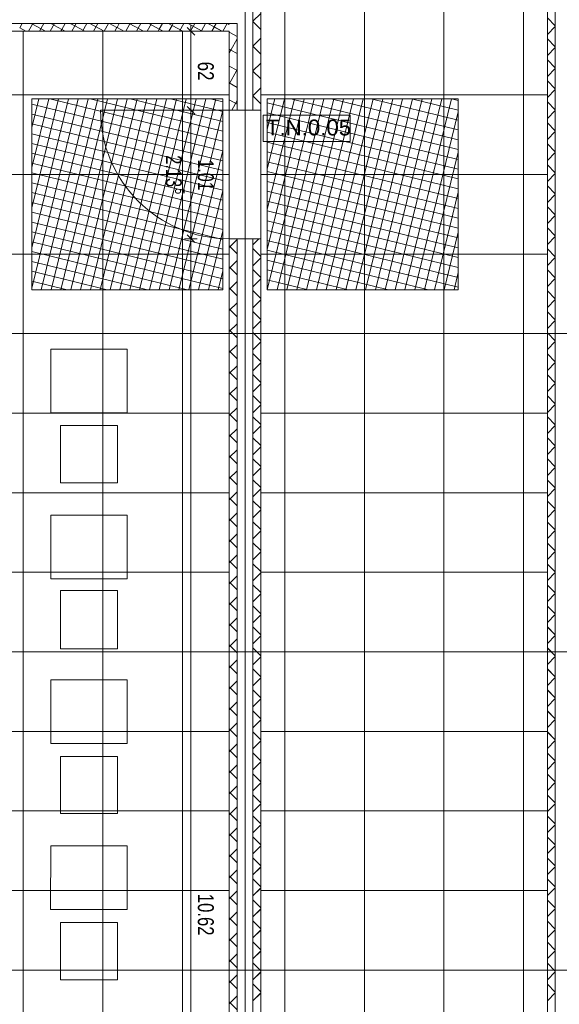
# Model space of a CAD drawing. Extents: x 229 to 926, y 37 to 878.
# Tile 42 of 194: x 467 to 552, y 260 to 415. Entities that reach past the tile are written whole.
import ezdxf
from ezdxf.lldxf.tags import DXFTag

# ---------------------------------------------------------------- set-up
doc = ezdxf.new("R2010")
doc.units = 0
doc.layers.get('0').update_dxf_attribs({"lineweight": 13})
doc.layers.add('A_BI_Innenwand', color=7, linetype='Continuous', lineweight=18, true_color=0x80ff80, plot=False)
doc.layers.add('A_BI_Tuer', color=7, linetype='Continuous', lineweight=18, true_color=0xbdbbbb, plot=False)
for name, color, linetype, lineweight in [('Ausstattung', 7, 'Continuous', 25), ('Axen', 7, 'Continuous', 25), ('Axen-A03ENJ5PI0', 7, 'Continuous', 25), ('Beschriftung', 7, 'Continuous', 25), ('Beschriftung-A03ENJ5NI0', 7, 'Continuous', 25), ('Bewegungsfläche', 7, 'Continuous', 25), ('Deckenspiegel', 7, 'Continuous', 25), ('Fullfläche', 7, 'Continuous', 25), ('Fullfläche-A03ENJ5QI0', 7, 'Continuous', 25), ('Maßlinien', 7, 'Continuous', 25), ('Maßlinien-A03ENJ5WI0', 7, 'Continuous', 25), ('Türen', 7, 'Continuous', 25), ('Türen-A03ENJ5UI0', 7, 'Continuous', 25), ('Wände', 7, 'Continuous', 25), ('Wände-A03ENJ5VI0', 7, 'Continuous', 25)]:
    doc.layers.add(name, color=color, linetype=linetype, lineweight=lineweight)
doc.styles.get("Standard").update_dxf_attribs({"font": 'arial.ttf'})
tags = doc.linetypes.add('ALL_S25', pattern=[0.001, 0, -0.001]).pattern_tags.tags
tags[6:7] = [DXFTag(74, 4), DXFTag(75, 0), DXFTag(340, '0'), DXFTag(46, 1.0), DXFTag(50, 0.0), DXFTag(44, 0.0), DXFTag(45, 0.0)]
tags[4:5] = [DXFTag(74, 4), DXFTag(75, 0), DXFTag(340, '0'), DXFTag(46, 1.0), DXFTag(50, 0.0), DXFTag(44, 0.0), DXFTag(45, 0.0)]
tags = doc.linetypes.add('ALL_S25-A03ENJ5XI0', pattern=[0.001, 0, -0.001]).pattern_tags.tags
tags[6:7] = [DXFTag(74, 4), DXFTag(75, 0), DXFTag(340, '0'), DXFTag(46, 1.0), DXFTag(50, 0.0), DXFTag(44, 0.0), DXFTag(45, 0.0)]
tags[4:5] = [DXFTag(74, 4), DXFTag(75, 0), DXFTag(340, '0'), DXFTag(46, 1.0), DXFTag(50, 0.0), DXFTag(44, 0.0), DXFTag(45, 0.0)]
tags = doc.linetypes.add('PUNKT2_S9', pattern=[0.001, 0, -0.001]).pattern_tags.tags
tags[6:7] = [DXFTag(74, 4), DXFTag(75, 0), DXFTag(340, '0'), DXFTag(46, 1.0), DXFTag(50, 0.0), DXFTag(44, 0.0), DXFTag(45, 0.0)]
tags[4:5] = [DXFTag(74, 4), DXFTag(75, 0), DXFTag(340, '0'), DXFTag(46, 1.0), DXFTag(50, 0.0), DXFTag(44, 0.0), DXFTag(45, 0.0)]
tags = doc.linetypes.add('PUNKT2_S9-A03ENJ5YI0', pattern=[0.001, 0, -0.001]).pattern_tags.tags
tags[6:7] = [DXFTag(74, 4), DXFTag(75, 0), DXFTag(340, '0'), DXFTag(46, 1.0), DXFTag(50, 0.0), DXFTag(44, 0.0), DXFTag(45, 0.0)]
tags[4:5] = [DXFTag(74, 4), DXFTag(75, 0), DXFTag(340, '0'), DXFTag(46, 1.0), DXFTag(50, 0.0), DXFTag(44, 0.0), DXFTag(45, 0.0)]

# ---------------------------------------------------------------- blocks, each defined once
blk = doc.blocks.new('Referenz-A03ENJ5LI0', base_point=(255.73, 65.7))
at = {"layer": 'Ausstattung', "color": 0, "lineweight": -2}
for p, q in [((484.33, 362.91), (472.3, 362.91)), ((472.3, 362.91), (472.3, 352.92)), ((484.33, 352.92), (484.33, 362.91)), ((472.3, 352.92), (484.33, 352.92)), ((482.8, 350.89), (473.83, 350.89)), ((473.83, 350.89), (473.83, 341.92)), ((482.8, 341.91), (482.8, 350.89)), ((473.83, 341.92), (482.8, 341.91)), ((484.32, 336.83), (472.3, 336.84)), ((472.3, 336.84), (472.3, 326.84)), ((484.32, 326.84), (484.32, 336.83)), ((472.3, 326.84), (484.32, 326.84)), ((482.8, 324.98), (473.82, 324.98)), ((473.82, 324.98), (473.82, 315.84)), ((482.8, 315.84), (482.8, 324.98)), ((473.82, 315.84), (482.8, 315.84)), ((484.32, 310.93), (472.3, 310.93)), ((472.3, 310.93), (472.3, 300.94)), ((484.32, 300.93), (484.32, 310.93)), ((472.3, 300.94), (484.32, 300.93)), ((482.8, 298.9), (473.82, 298.9)), ((473.82, 298.9), (473.82, 289.93)), ((482.79, 289.93), (482.8, 298.9)), ((473.82, 289.93), (482.79, 289.93)), ((472.3, 284.85), (472.29, 274.86)), ((484.32, 284.85), (472.3, 284.85)), ((484.32, 274.86), (484.32, 284.85)), ((472.29, 274.86), (484.32, 274.86)), ((482.79, 272.82), (473.82, 272.83)), ((473.82, 272.83), (473.82, 263.85)), ((482.79, 263.85), (482.79, 272.82)), ((473.82, 263.85), (482.79, 263.85))]:
    blk.add_line(p, q, dxfattribs=at)
at = {"layer": 'Axen', "color": 0, "linetype": 'ALL_S25', "lineweight": -2, "ltscale": 0.13}
for p, q in [((502.83, 66.03), (502.83, 801.55)), ((735.55, 365.35), (301.66, 365.35)), ((735.55, 315.35), (301.65, 315.35)), ((735.55, 265.35), (301.64, 265.35))]:
    blk.add_line(p, q, dxfattribs=at)
at = {"layer": 'Beschriftung', "color": 0, "lineweight": -2}
for p, q in [((519.37, 399.69), (505.69, 399.69)), ((505.69, 399.69), (505.69, 395.53)), ((519.37, 395.52), (519.37, 399.69)), ((505.69, 395.53), (519.37, 395.52))]:
    blk.add_line(p, q, dxfattribs=at)
at = {"layer": 'Bewegungsfläche', "color": 0, "lineweight": -2}
for p, q in [((469.33, 397.75), (470.43, 402.25)), ((469.33, 391.44), (471.98, 402.25)), ((469.33, 385.13), (473.52, 402.25)), ((469.33, 378.81), (475.07, 402.25)), ((469.33, 372.5), (476.61, 402.25)), ((499.33, 402.25), (469.33, 402.25)), ((469.33, 402.25), (469.33, 372.25)), ((470.81, 372.25), (478.16, 402.25)), ((472.17, 402.25), (499.33, 395.6)), ((472.36, 372.25), (479.7, 402.25)), ((473.9, 372.25), (481.24, 402.25)), ((475.45, 372.25), (482.79, 402.25)), ((476.99, 372.25), (484.33, 402.25)), ((478.48, 402.25), (499.33, 397.14)), ((478.54, 372.25), (485.88, 402.25)), ((480.08, 372.25), (487.42, 402.25)), ((481.62, 372.25), (488.97, 402.25)), ((483.17, 372.25), (490.51, 402.25)), ((484.71, 372.25), (492.05, 402.25)), ((484.79, 402.25), (499.33, 398.69)), ((486.26, 372.25), (493.6, 402.25)), ((487.8, 372.25), (495.14, 402.25)), ((489.35, 372.25), (496.69, 402.25)), ((490.89, 372.25), (498.23, 402.25)), ((491.11, 402.25), (499.33, 400.23)), ((497.42, 402.25), (499.33, 401.78)), ((499.33, 372.25), (499.33, 402.25)), ((506.33, 397.49), (507.5, 402.25)), ((506.33, 391.18), (509.04, 402.25)), ((506.33, 384.87), (510.58, 402.25)), ((506.33, 378.56), (512.13, 402.25)), ((506.33, 372.25), (513.67, 402.25)), ((506.33, 402.25), (536.33, 402.25)), ((506.33, 372.25), (506.33, 402.25)), ((507.88, 372.25), (515.22, 402.25)), ((509.42, 372.25), (516.76, 402.25)), ((510.04, 402.25), (536.33, 395.81)), ((510.97, 372.25), (518.31, 402.25)), ((512.51, 372.25), (519.85, 402.25)), ((514.05, 372.25), (521.39, 402.25)), ((515.6, 372.25), (522.94, 402.25)), ((516.35, 402.25), (536.33, 397.36)), ((517.14, 372.25), (524.48, 402.25)), ((518.69, 372.25), (526.03, 402.25)), ((520.23, 372.25), (527.57, 402.25)), ((521.78, 372.25), (529.12, 402.25)), ((522.66, 402.25), (536.33, 398.9)), ((523.32, 372.25), (530.66, 402.25)), ((524.86, 372.25), (532.2, 402.25)), ((526.41, 372.25), (533.75, 402.25)), ((527.95, 372.25), (535.29, 402.25)), ((528.97, 402.25), (536.33, 400.44)), ((535.28, 402.25), (536.33, 401.99)), ((536.33, 402.25), (536.33, 372.25)), ((469.33, 401.4), (499.33, 394.06)), ((506.33, 401.61), (536.33, 394.27)), ((469.33, 399.85), (499.33, 392.51)), ((492.43, 372.25), (499.33, 400.44)), ((506.33, 400.06), (536.33, 392.72)), ((529.5, 372.25), (536.33, 400.19)), ((469.33, 398.31), (499.33, 390.97)), ((506.33, 398.52), (536.33, 391.18)), ((469.33, 396.76), (499.33, 389.42)), ((506.33, 396.98), (536.33, 389.64)), ((469.33, 395.22), (499.33, 387.88)), ((506.33, 395.43), (536.33, 388.09)), ((469.33, 393.68), (499.33, 386.33)), ((493.98, 372.25), (499.33, 394.13)), ((506.33, 393.89), (536.33, 386.55)), ((531.04, 372.25), (536.33, 393.88)), ((469.33, 392.13), (499.33, 384.79)), ((506.33, 392.34), (536.33, 385)), ((469.33, 390.59), (499.33, 383.25)), ((506.33, 390.8), (536.33, 383.46)), ((469.33, 389.04), (499.33, 381.7)), ((506.33, 389.25), (536.33, 381.91)), ((469.33, 387.5), (499.33, 380.16)), ((495.52, 372.25), (499.33, 387.82)), ((506.33, 387.71), (536.33, 380.37)), ((532.58, 372.25), (536.33, 387.57)), ((469.33, 385.95), (499.33, 378.61)), ((506.33, 386.17), (536.33, 378.83)), ((469.33, 384.41), (499.33, 377.07)), ((506.33, 384.62), (536.33, 377.28)), ((469.33, 382.87), (499.33, 375.52)), ((506.33, 383.08), (536.33, 375.74)), ((469.33, 381.32), (499.33, 373.98)), ((497.07, 372.25), (499.33, 381.51)), ((506.33, 381.53), (536.33, 374.19)), ((534.13, 372.25), (536.33, 381.26)), ((469.33, 379.78), (499.33, 372.44)), ((506.33, 379.99), (536.33, 372.65)), ((469.33, 378.23), (493.8, 372.25)), ((506.33, 378.44), (531.67, 372.25)), ((469.33, 376.69), (487.49, 372.25)), ((506.33, 376.9), (525.36, 372.25)), ((469.33, 375.14), (481.18, 372.25)), ((498.61, 372.25), (499.33, 375.2)), ((506.33, 375.36), (519.04, 372.25)), ((535.67, 372.25), (536.33, 374.94)), ((469.33, 373.6), (474.87, 372.25)), ((506.33, 373.81), (512.73, 372.25)), ((469.33, 372.25), (499.33, 372.25)), ((506.33, 372.27), (506.42, 372.25)), ((536.33, 372.25), (506.33, 372.25))]:
    blk.add_line(p, q, dxfattribs=at)
at = {"layer": 'Fullfläche', "color": 0, "lineweight": -2}
for p, q in [((504.08, 414.41), (505.33, 415.66)), ((551.58, 413.7), (550.33, 414.95)), ((467.82, 414.09), (467.43, 413.38)), ((467.43, 413.37), (468.39, 412.85)), ((469.44, 413.96), (468.83, 412.85)), ((469.21, 414.09), (469.44, 413.96)), ((469.51, 414.09), (469.44, 413.96)), ((469.45, 413.96), (471.47, 412.85)), ((471.21, 414.09), (470.53, 412.85)), ((472.9, 414.09), (472.22, 412.85)), ((472.3, 414.09), (474.06, 413.12)), ((474.06, 413.11), (473.91, 412.85)), ((474.59, 414.08), (474.06, 413.12)), ((474.06, 413.12), (474.55, 412.85)), ((475.38, 414.08), (476.08, 413.7)), ((476.08, 413.7), (475.61, 412.85)), ((476.29, 414.08), (476.08, 413.7)), ((476.08, 413.7), (477.64, 412.85)), ((477.98, 414.08), (477.3, 412.85)), ((478.47, 414.08), (480.7, 412.86)), ((479.68, 414.08), (479, 412.85)), ((481.37, 414.08), (480.7, 412.86)), ((481.55, 414.08), (482.71, 413.44)), ((482.71, 413.44), (482.39, 412.85)), ((483.07, 414.08), (482.72, 413.45)), ((482.72, 413.44), (483.8, 412.85)), ((484.73, 414.03), (484.08, 412.85)), ((484.63, 414.08), (484.73, 414.03)), ((484.76, 414.08), (484.73, 414.03)), ((484.73, 414.03), (486.89, 412.85)), ((486.45, 414.08), (485.77, 412.85)), ((488.15, 414.08), (487.47, 412.85)), ((487.72, 414.08), (489.35, 413.19)), ((489.35, 413.18), (489.16, 412.85)), ((489.84, 414.08), (489.35, 413.19)), ((489.35, 413.19), (489.97, 412.85)), ((490.8, 414.08), (491.36, 413.77)), ((491.36, 413.77), (490.86, 412.85)), ((491.54, 414.08), (491.37, 413.77)), ((491.37, 413.77), (493.05, 412.85)), ((493.23, 414.08), (492.55, 412.85)), ((493.89, 414.08), (495.98, 412.93)), ((494.93, 414.08), (494.25, 412.85)), ((496.62, 414.08), (495.99, 412.93)), ((496.97, 414.08), (498, 413.52)), ((498, 413.51), (497.63, 412.85)), ((498.31, 414.08), (498, 413.52)), ((498, 413.51), (499.22, 412.85)), ((500.01, 414.08), (499.33, 412.85)), ((500.06, 414.08), (500.33, 413.93)), ((504.08, 414.4), (505.33, 413.15)), ((551.58, 413.6), (550.33, 412.35)), ((480.7, 412.86), (480.69, 412.85)), ((480.7, 412.86), (480.72, 412.85)), ((495.98, 412.93), (495.94, 412.85)), ((495.99, 412.93), (496.14, 412.85)), ((500.33, 412.72), (501.59, 412.03)), ((501.59, 411.67), (500.62, 409.9)), ((504.08, 410.51), (505.33, 411.76)), ((551.58, 410.4), (550.33, 411.65)), ((500.33, 410.05), (500.61, 409.9)), ((504.08, 410.5), (505.33, 409.25)), ((551.58, 410.3), (550.33, 409.05)), ((500.61, 409.9), (500.33, 409.39)), ((500.62, 409.9), (501.58, 409.37)), ((500.33, 407.39), (501.53, 406.73)), ((504.08, 406.61), (505.33, 407.86)), ((551.58, 407.1), (550.33, 408.35)), ((551.58, 407), (550.33, 405.75)), ((501.53, 406.73), (500.33, 404.54)), ((501.58, 406.82), (501.54, 406.73)), ((501.54, 406.73), (501.58, 406.71)), ((504.08, 406.6), (505.33, 405.35)), ((500.33, 404.73), (501.58, 404.04)), ((504.08, 402.71), (505.33, 403.96)), ((551.58, 403.8), (550.33, 405.05)), ((504.08, 402.7), (505.33, 401.45)), ((551.58, 403.7), (550.33, 402.45)), ((500.33, 402.07), (501.58, 401.38)), ((501.58, 401.97), (500.75, 400.45)), ((551.58, 400.5), (550.33, 401.75)), ((551.58, 400.4), (550.33, 399.15)), ((551.58, 397.2), (550.33, 398.45)), ((551.58, 397.1), (550.33, 395.85)), ((551.58, 393.9), (550.33, 395.15)), ((551.58, 393.8), (550.33, 392.55)), ((551.58, 390.6), (550.33, 391.85)), ((551.58, 390.5), (550.33, 389.25)), ((551.58, 387.3), (550.33, 388.55)), ((551.58, 387.2), (550.33, 385.95)), ((551.58, 384), (550.33, 385.25)), ((551.58, 383.9), (550.33, 382.65)), ((551.58, 380.7), (550.33, 381.95)), ((551.58, 380.6), (550.33, 379.35)), ((500.33, 378.86), (501.58, 380.11)), ((500.33, 379.15), (501.58, 377.9)), ((504.08, 379.31), (505.02, 380.25)), ((504.08, 378.7), (505.33, 377.45)), ((551.58, 377.4), (550.33, 378.65)), ((500.33, 375.56), (501.58, 376.81)), ((504.08, 376.01), (505.33, 377.26)), ((551.58, 377.3), (550.33, 376.05)), ((500.33, 375.85), (501.58, 374.6)), ((504.08, 375.4), (505.33, 374.15)), ((551.58, 374.1), (550.33, 375.35)), ((500.33, 372.26), (501.58, 373.51)), ((504.08, 372.71), (505.33, 373.96)), ((551.58, 374), (550.33, 372.75)), ((500.33, 372.55), (501.58, 371.3)), ((504.08, 372.1), (505.33, 370.85)), ((551.58, 370.8), (550.33, 372.05)), ((500.33, 368.96), (501.58, 370.21)), ((504.08, 369.41), (505.33, 370.66)), ((551.58, 370.7), (550.33, 369.45)), ((500.33, 369.25), (501.58, 368)), ((504.08, 368.8), (505.33, 367.55)), ((551.58, 367.5), (550.33, 368.75)), ((500.33, 365.66), (501.58, 366.91)), ((504.08, 366.11), (505.33, 367.36)), ((551.58, 367.4), (550.33, 366.15)), ((500.33, 365.95), (501.58, 364.7)), ((504.08, 365.5), (505.33, 364.25)), ((551.58, 364.2), (550.33, 365.45)), ((500.33, 362.36), (501.58, 363.61)), ((504.08, 362.81), (505.33, 364.06)), ((551.58, 364.1), (550.33, 362.85)), ((500.33, 362.65), (501.58, 361.4)), ((504.08, 362.2), (505.33, 360.95)), ((551.58, 360.9), (550.33, 362.15)), ((504.08, 359.51), (505.33, 360.76)), ((551.58, 360.8), (550.33, 359.55)), ((500.33, 359.06), (501.58, 360.31)), ((500.33, 359.35), (501.58, 358.1)), ((504.08, 358.9), (505.33, 357.65)), ((504.08, 356.21), (505.33, 357.46)), ((551.58, 357.6), (550.33, 358.85)), ((551.58, 357.5), (550.33, 356.25)), ((500.33, 355.76), (501.58, 357.01)), ((500.33, 356.05), (501.58, 354.8)), ((504.08, 355.6), (505.33, 354.35)), ((551.58, 354.31), (550.33, 355.55)), ((500.33, 352.46), (501.58, 353.71)), ((500.33, 352.75), (501.58, 351.5)), ((504.08, 352.91), (505.33, 354.16)), ((551.58, 354.2), (550.33, 352.95)), ((504.08, 352.3), (505.33, 351.05)), ((551.58, 351), (550.33, 352.25)), ((500.33, 349.16), (501.58, 350.41)), ((504.08, 349.61), (505.33, 350.86)), ((551.58, 350.9), (550.33, 349.65)), ((500.33, 349.45), (501.58, 348.2)), ((504.08, 349), (505.33, 347.75)), ((551.58, 347.71), (550.33, 348.95)), ((500.33, 345.86), (501.58, 347.11)), ((504.08, 346.31), (505.33, 347.56)), ((551.58, 347.6), (550.33, 346.35)), ((500.33, 346.15), (501.58, 344.9)), ((504.08, 345.7), (505.33, 344.45)), ((551.58, 344.41), (550.33, 345.65)), ((500.33, 342.56), (501.58, 343.81)), ((504.08, 343.01), (505.33, 344.26)), ((551.58, 344.3), (550.33, 343.05)), ((500.33, 342.85), (501.58, 341.6)), ((504.08, 342.4), (505.33, 341.15)), ((551.58, 341.11), (550.33, 342.35)), ((500.33, 339.26), (501.58, 340.51)), ((504.08, 339.71), (505.33, 340.96)), ((551.58, 341), (550.33, 339.75)), ((500.33, 339.55), (501.58, 338.3)), ((504.08, 339.1), (505.33, 337.85)), ((551.58, 337.81), (550.33, 339.05)), ((504.08, 336.41), (505.33, 337.66)), ((551.58, 337.7), (550.33, 336.45)), ((500.33, 335.96), (501.58, 337.21)), ((500.33, 336.25), (501.58, 335)), ((504.08, 335.8), (505.33, 334.55)), ((551.58, 334.51), (550.33, 335.75)), ((504.08, 333.11), (505.33, 334.36)), ((551.58, 334.4), (550.33, 333.15)), ((500.33, 332.66), (501.58, 333.91)), ((500.33, 332.95), (501.58, 331.7)), ((504.08, 332.5), (505.33, 331.25)), ((504.08, 329.81), (505.33, 331.06)), ((551.58, 331.21), (550.33, 332.45)), ((551.58, 331.1), (550.33, 329.85)), ((500.33, 329.36), (501.58, 330.61)), ((500.33, 329.65), (501.58, 328.4)), ((504.08, 329.2), (505.33, 327.95)), ((551.58, 327.91), (550.33, 329.15)), ((500.33, 326.06), (501.58, 327.31)), ((504.08, 326.51), (505.33, 327.76)), ((551.58, 327.8), (550.33, 326.55)), ((500.33, 326.35), (501.58, 325.1)), ((504.08, 325.9), (505.33, 324.65)), ((551.58, 324.61), (550.33, 325.85)), ((500.33, 322.76), (501.58, 324.01)), ((504.08, 323.21), (505.33, 324.46)), ((551.58, 324.5), (550.33, 323.25)), ((500.33, 323.05), (501.58, 321.8)), ((504.08, 322.6), (505.33, 321.35)), ((551.58, 321.31), (550.33, 322.55)), ((500.33, 319.46), (501.58, 320.71)), ((504.08, 319.91), (505.33, 321.16)), ((551.58, 321.2), (550.33, 319.95)), ((500.33, 319.75), (501.58, 318.5)), ((504.08, 319.3), (505.33, 318.05)), ((551.58, 318.01), (550.33, 319.25)), ((500.33, 316.16), (501.58, 317.41)), ((504.08, 316.61), (505.33, 317.86)), ((551.58, 317.9), (550.33, 316.65)), ((500.33, 316.45), (501.58, 315.2)), ((504.08, 316), (505.33, 314.75)), ((551.58, 314.71), (550.33, 315.95)), ((500.33, 312.86), (501.58, 314.11)), ((504.08, 313.31), (505.33, 314.56)), ((551.58, 314.6), (550.33, 313.35)), ((500.33, 313.15), (501.58, 311.9)), ((504.08, 312.7), (505.33, 311.45)), ((551.58, 311.41), (550.33, 312.65)), ((504.08, 310.01), (505.33, 311.25)), ((551.58, 311.3), (550.33, 310.05)), ((500.33, 309.56), (501.58, 310.81)), ((500.33, 309.85), (501.58, 308.6)), ((504.08, 309.4), (505.33, 308.15)), ((504.08, 306.71), (505.33, 307.95)), ((551.58, 308.11), (550.33, 309.35)), ((551.58, 308), (550.33, 306.75)), ((500.33, 306.26), (501.58, 307.51)), ((500.33, 306.55), (501.58, 305.3)), ((504.08, 306.1), (505.33, 304.85)), ((551.58, 304.81), (550.33, 306.05)), ((500.33, 302.96), (501.58, 304.21)), ((500.33, 303.25), (501.58, 302)), ((504.08, 303.41), (505.33, 304.65)), ((551.58, 304.7), (550.33, 303.45)), ((504.08, 302.8), (505.33, 301.55)), ((551.58, 301.51), (550.33, 302.75)), ((500.33, 299.66), (501.58, 300.91)), ((504.08, 300.11), (505.33, 301.35)), ((551.58, 301.4), (550.33, 300.15)), ((500.33, 299.95), (501.58, 298.7)), ((504.08, 299.5), (505.33, 298.25)), ((551.58, 298.21), (550.33, 299.45)), ((500.33, 296.36), (501.58, 297.61)), ((504.08, 296.81), (505.33, 298.05)), ((551.58, 298.1), (550.33, 296.85)), ((500.33, 296.65), (501.58, 295.4)), ((504.08, 296.2), (505.33, 294.95)), ((551.58, 294.91), (550.33, 296.15)), ((500.33, 293.06), (501.58, 294.31)), ((504.08, 293.51), (505.33, 294.75)), ((551.58, 294.8), (550.33, 293.55)), ((500.33, 293.35), (501.58, 292.1)), ((504.08, 292.9), (505.33, 291.65)), ((551.58, 291.61), (550.33, 292.85)), ((500.33, 289.76), (501.58, 291.01)), ((504.08, 290.21), (505.33, 291.45)), ((551.58, 291.5), (550.33, 290.25)), ((500.33, 290.05), (501.58, 288.8)), ((504.08, 289.6), (505.33, 288.35)), ((551.58, 288.31), (550.33, 289.55)), ((504.08, 286.91), (505.33, 288.15)), ((551.58, 288.2), (550.33, 286.95)), ((500.33, 286.46), (501.58, 287.71)), ((500.33, 286.75), (501.58, 285.5)), ((504.08, 286.3), (505.33, 285.05)), ((551.58, 285.01), (550.33, 286.25)), ((504.08, 283.61), (505.33, 284.85)), ((551.58, 284.9), (550.33, 283.65)), ((500.33, 283.16), (501.58, 284.41)), ((500.33, 283.45), (501.58, 282.2)), ((504.08, 283), (505.33, 281.75)), ((504.08, 280.31), (505.33, 281.55)), ((551.58, 281.71), (550.33, 282.95)), ((551.58, 281.6), (550.33, 280.35)), ((500.33, 279.86), (501.58, 281.11)), ((500.33, 280.15), (501.58, 278.9)), ((504.08, 279.7), (505.33, 278.45)), ((551.58, 278.41), (550.33, 279.65)), ((500.33, 276.56), (501.58, 277.8)), ((504.08, 277.01), (505.33, 278.25)), ((551.58, 278.3), (550.33, 277.05)), ((500.33, 276.85), (501.58, 275.6)), ((504.08, 276.4), (505.33, 275.15)), ((551.58, 275.11), (550.33, 276.35)), ((500.33, 273.26), (501.58, 274.5)), ((504.08, 273.71), (505.33, 274.95)), ((551.58, 275), (550.33, 273.75)), ((500.33, 273.55), (501.58, 272.3)), ((504.08, 273.1), (505.33, 271.85)), ((551.58, 271.81), (550.33, 273.05)), ((500.33, 269.96), (501.58, 271.2)), ((504.08, 270.41), (505.33, 271.65)), ((551.58, 271.7), (550.33, 270.45)), ((500.33, 270.25), (501.58, 269)), ((504.08, 269.8), (505.33, 268.55)), ((551.58, 268.51), (550.33, 269.75)), ((500.33, 266.66), (501.58, 267.9)), ((504.08, 267.11), (505.33, 268.35)), ((551.58, 268.4), (550.33, 267.15)), ((500.33, 266.95), (501.58, 265.7)), ((504.08, 266.5), (505.33, 265.25)), ((551.58, 265.21), (550.33, 266.45)), ((500.33, 263.36), (501.58, 264.6)), ((504.08, 263.81), (505.33, 265.05)), ((551.58, 265.1), (550.33, 263.85)), ((500.33, 263.65), (501.58, 262.4)), ((504.08, 263.2), (505.33, 261.95)), ((551.58, 261.91), (550.33, 263.15)), ((504.08, 260.51), (505.33, 261.75)), ((551.58, 261.8), (550.33, 260.55)), ((500.33, 260.06), (501.58, 261.3)), ((500.33, 260.35), (501.58, 259.1))]:
    blk.add_line(p, q, dxfattribs=at)
at = {"layer": 'Maßlinien', "color": 0, "lineweight": -2}
for p, q in [((493.73, 413.45), (494.93, 412.25)), ((494.33, 412.85), (494.33, 413.85)), ((494.33, 412.85), (493.33, 412.85)), ((494.33, 412.85), (495.33, 412.85)), ((494.33, 412.85), (494.33, 411.86)), ((494.33, 411.86), (494.33, 406.65)), ((494.33, 406.65), (494.33, 400.45)), ((493.73, 401.05), (494.93, 399.85)), ((494.33, 400.45), (493.33, 400.45)), ((494.33, 400.45), (495.33, 400.45)), ((494.33, 400.45), (494.33, 380.25)), ((493.73, 380.85), (494.93, 379.65)), ((494.33, 380.25), (493.33, 380.25)), ((494.33, 380.25), (495.33, 380.25)), ((494.33, 380.25), (494.33, 167.85))]:
    blk.add_line(p, q, dxfattribs=at)
at = {"layer": 'Türen', "color": 0, "lineweight": -2}
blk.add_line((500.33, 400.45), (480.13, 400.45), dxfattribs=at)
at = {"layer": 'Türen', "color": 0, "linetype": 'PUNKT2_S9', "lineweight": -2, "ltscale": 0.13}
for p, q in [((500.33, 400.45), (500.33, 380.25)), ((505.33, 380.25), (505.33, 400.45))]:
    blk.add_line(p, q, dxfattribs=at)
at = {"layer": 'Türen', "color": 0, "lineweight": -2}
blk.add_ellipse((500.33, 400.45), major_axis=(-20.2, 0), ratio=1, start_param=0, end_param=1.570796, dxfattribs=at)
at = {"layer": 'Wände', "color": 0, "lineweight": -2}
for p, q in [((504.08, 400.45), (504.08, 630.25)), ((502.83, 450.44), (502.83, 400.45)), ((505.33, 450.44), (505.33, 400.45)), ((550.33, 400.45), (550.33, 430.24)), ((551.58, 200.45), (551.58, 430.24)), ((381.63, 414.1), (501.59, 414.08)), ((501.58, 400.45), (501.59, 414.08)), ((382.43, 412.85), (500.33, 412.85)), ((500.33, 412.85), (500.33, 400.45)), ((500.33, 402.45), (500.33, 400.45)), ((500.33, 400.45), (500.33, 402.45)), ((500.33, 400.45), (505.33, 400.45)), ((550.33, 318.95), (550.33, 400.45)), ((505.33, 380.25), (500.33, 380.25)), ((500.33, 380.25), (500.33, 265.35)), ((500.33, 367.85), (500.33, 380.25)), ((500.33, 380.25), (500.33, 367.85)), ((501.58, 166.6), (501.58, 380.25)), ((502.83, 380.25), (502.83, 165.35)), ((504.08, 165.35), (504.08, 380.25)), ((505.33, 380.25), (505.33, 197.75)), ((550.33, 200.45), (550.33, 318.95)), ((500.33, 265.35), (500.33, 215.35))]:
    blk.add_line(p, q, dxfattribs=at)
at = {"layer": 'Beschriftung', "color": 0, "lineweight": -2, "insert": (506.11, 398.98), "char_height": 2.5, "attachment_point": 1, "rotation": 359.9932}
blk.add_mtext('{\\fArial;T.N.0.05}', dxfattribs=at)
at = {"layer": 'Maßlinien', "color": 0, "lineweight": -2, "attachment_point": 1, "rotation": 270}
for s, insert, char_height in [('{\\W0.76;\\fArial;62}', (497.92, 408.07), 2.5), ('{\\W0.74;\\fArial;2.13}', (492.89, 393.38), 2.5), ('{\\W0.72;\\fArial;1.01}', (497.92, 392.71), 2.5), ('{\\W0.76;\\fArial;5}', (493.33, 388.15), 1.5), ('{\\W0.75;\\fArial;10.62}', (497.92, 277.34), 2.5)]:
    blk.add_mtext(s, dxfattribs=dict(at, insert=insert, char_height=char_height))
blk = doc.blocks.new('Referenz-A03ENJ62I0', base_point=(255.73, 65.71))
at = {"layer": 'Axen-A03ENJ5PI0', "color": 0, "linetype": 'ALL_S25-A03ENJ5XI0', "lineweight": -2, "ltscale": 0.13}
for p, q in [((502.83, 66.03), (502.83, 801.55)), ((735.55, 365.35), (301.66, 365.35)), ((735.55, 315.35), (301.65, 315.35)), ((735.55, 265.35), (301.64, 265.35))]:
    blk.add_line(p, q, dxfattribs=at)
at = {"layer": 'Beschriftung-A03ENJ5NI0', "color": 0, "lineweight": -2}
for p, q in [((519.37, 399.69), (505.69, 399.69)), ((505.69, 399.69), (505.69, 395.53)), ((519.36, 395.53), (519.37, 399.69)), ((505.69, 395.53), (519.36, 395.53))]:
    blk.add_line(p, q, dxfattribs=at)
at = {"layer": 'Deckenspiegel', "color": 0, "lineweight": -2}
for p, q in [((505.33, 169.35), (505.33, 661.35)), ((509.08, 169.35), (509.08, 661.35)), ((521.58, 169.35), (521.58, 661.35)), ((534.08, 169.35), (534.08, 661.35)), ((546.58, 169.35), (546.58, 661.35)), ((550.33, 661.35), (550.33, 169.35)), ((385.63, 412.85), (500.33, 412.85)), ((467.98, 412.85), (467.98, 167.85)), ((480.48, 412.85), (480.48, 167.85)), ((492.98, 412.85), (492.98, 167.85)), ((500.33, 412.85), (500.33, 167.85)), ((385.63, 402.85), (500.33, 402.85)), ((550.33, 402.85), (505.33, 402.85)), ((385.63, 390.35), (500.33, 390.35)), ((550.33, 390.35), (505.33, 390.35)), ((385.63, 377.85), (500.33, 377.85)), ((550.33, 377.85), (505.33, 377.85)), ((385.63, 365.35), (500.33, 365.35)), ((550.33, 365.35), (505.33, 365.35)), ((385.63, 352.85), (500.33, 352.85)), ((550.33, 352.85), (505.33, 352.85)), ((385.63, 340.35), (500.33, 340.35)), ((550.33, 340.35), (505.33, 340.35)), ((385.63, 327.85), (500.33, 327.85)), ((550.33, 327.85), (505.33, 327.85)), ((385.63, 315.35), (500.33, 315.35)), ((550.33, 315.35), (505.33, 315.35)), ((385.63, 302.85), (500.33, 302.85)), ((550.33, 302.85), (505.33, 302.85)), ((385.63, 290.35), (500.33, 290.35)), ((550.33, 290.35), (505.33, 290.35)), ((385.63, 277.85), (500.33, 277.85)), ((550.33, 277.85), (505.33, 277.85)), ((385.63, 265.35), (500.33, 265.35)), ((550.33, 265.35), (505.33, 265.35))]:
    blk.add_line(p, q, dxfattribs=at)
at = {"layer": 'Fullfläche-A03ENJ5QI0', "color": 0, "lineweight": -2}
for p, q in [((504.08, 414.41), (505.33, 415.66)), ((551.58, 413.71), (550.33, 414.95)), ((467.82, 414.09), (467.43, 413.38)), ((467.43, 413.37), (468.39, 412.85)), ((469.44, 413.96), (468.83, 412.85)), ((469.21, 414.09), (469.44, 413.96)), ((469.51, 414.09), (469.44, 413.96)), ((469.44, 413.96), (471.47, 412.85)), ((471.21, 414.09), (470.53, 412.85)), ((472.9, 414.09), (472.22, 412.85)), ((472.3, 414.09), (474.06, 413.12)), ((474.06, 413.11), (473.91, 412.85)), ((474.59, 414.09), (474.06, 413.12)), ((474.06, 413.12), (474.55, 412.85)), ((475.38, 414.09), (476.08, 413.7)), ((476.08, 413.7), (475.61, 412.85)), ((476.29, 414.09), (476.08, 413.7)), ((476.08, 413.7), (477.64, 412.85)), ((477.98, 414.09), (477.3, 412.85)), ((478.47, 414.09), (480.7, 412.86)), ((479.68, 414.09), (479, 412.85)), ((481.37, 414.08), (480.7, 412.86)), ((481.55, 414.08), (482.71, 413.45)), ((482.71, 413.44), (482.38, 412.85)), ((483.07, 414.08), (482.72, 413.45)), ((482.72, 413.44), (483.8, 412.85)), ((484.73, 414.03), (484.08, 412.85)), ((484.63, 414.08), (484.73, 414.03)), ((484.76, 414.08), (484.73, 414.03)), ((484.73, 414.03), (486.88, 412.85)), ((486.45, 414.08), (485.77, 412.85)), ((488.15, 414.08), (487.47, 412.85)), ((487.72, 414.08), (489.35, 413.19)), ((489.35, 413.19), (489.16, 412.85)), ((489.84, 414.08), (489.35, 413.19)), ((489.35, 413.19), (489.97, 412.85)), ((490.8, 414.08), (491.36, 413.77)), ((491.36, 413.77), (490.86, 412.85)), ((491.54, 414.08), (491.37, 413.78)), ((491.37, 413.77), (493.05, 412.85)), ((493.23, 414.08), (492.55, 412.85)), ((493.89, 414.08), (495.98, 412.93)), ((494.92, 414.08), (494.25, 412.85)), ((496.62, 414.08), (495.99, 412.93)), ((496.97, 414.08), (498, 413.52)), ((498, 413.51), (497.63, 412.85)), ((498.31, 414.08), (498, 413.52)), ((498, 413.52), (499.22, 412.85)), ((500.01, 414.08), (499.33, 412.85)), ((500.06, 414.08), (500.33, 413.93)), ((504.08, 414.4), (505.33, 413.15)), ((551.58, 413.6), (550.33, 412.36)), ((480.7, 412.86), (480.69, 412.85)), ((480.7, 412.86), (480.72, 412.85)), ((495.98, 412.93), (495.94, 412.85)), ((495.99, 412.93), (496.14, 412.85)), ((500.33, 412.72), (501.58, 412.03)), ((501.58, 411.67), (500.62, 409.9)), ((504.08, 410.51), (505.33, 411.76)), ((551.58, 410.41), (550.33, 411.65)), ((500.33, 410.06), (500.61, 409.9)), ((504.08, 410.5), (505.33, 409.25)), ((551.58, 410.3), (550.33, 409.06)), ((500.61, 409.9), (500.33, 409.39)), ((500.62, 409.9), (501.58, 409.37)), ((500.33, 407.39), (501.53, 406.73)), ((504.08, 406.61), (505.33, 407.86)), ((551.58, 407.11), (550.33, 408.35)), ((551.58, 407), (550.33, 405.76)), ((501.53, 406.73), (500.33, 404.54)), ((501.58, 406.82), (501.54, 406.74)), ((501.54, 406.73), (501.58, 406.71)), ((504.08, 406.6), (505.33, 405.35)), ((500.33, 404.73), (501.58, 404.04)), ((504.08, 402.71), (505.33, 403.96)), ((551.58, 403.81), (550.33, 405.05)), ((504.08, 402.7), (505.33, 401.45)), ((551.58, 403.7), (550.33, 402.45)), ((500.33, 402.07), (501.58, 401.38)), ((501.58, 401.97), (500.74, 400.45)), ((551.58, 400.51), (550.33, 401.75)), ((551.58, 400.4), (550.33, 399.15)), ((551.58, 397.21), (550.33, 398.45)), ((551.58, 397.1), (550.33, 395.85)), ((551.58, 393.91), (550.33, 395.15)), ((551.58, 393.8), (550.33, 392.55)), ((551.58, 390.61), (550.33, 391.85)), ((551.58, 390.5), (550.33, 389.25)), ((551.58, 387.31), (550.33, 388.55)), ((551.58, 387.2), (550.33, 385.95)), ((551.58, 384.01), (550.33, 385.25)), ((551.58, 383.9), (550.33, 382.65)), ((551.58, 380.71), (550.33, 381.95)), ((551.58, 380.6), (550.33, 379.35)), ((500.33, 378.86), (501.58, 380.11)), ((500.33, 379.15), (501.58, 377.9)), ((504.08, 379.31), (505.02, 380.25)), ((504.08, 378.7), (505.33, 377.45)), ((551.58, 377.41), (550.33, 378.65)), ((500.33, 375.56), (501.58, 376.81)), ((504.08, 376.01), (505.33, 377.26)), ((551.58, 377.3), (550.33, 376.05)), ((500.33, 375.85), (501.58, 374.6)), ((504.08, 375.4), (505.33, 374.15)), ((551.58, 374.11), (550.33, 375.35)), ((500.33, 372.26), (501.58, 373.51)), ((504.08, 372.71), (505.33, 373.96)), ((551.58, 374), (550.33, 372.75)), ((500.33, 372.55), (501.58, 371.3)), ((504.08, 372.1), (505.33, 370.85)), ((551.58, 370.81), (550.33, 372.05)), ((500.33, 368.96), (501.58, 370.21)), ((504.08, 369.41), (505.33, 370.66)), ((551.58, 370.7), (550.33, 369.45)), ((500.33, 369.25), (501.58, 368)), ((504.08, 368.8), (505.33, 367.55)), ((551.58, 367.51), (550.33, 368.75)), ((500.33, 365.66), (501.58, 366.91)), ((504.08, 366.11), (505.33, 367.36)), ((551.58, 367.4), (550.33, 366.15)), ((500.33, 365.95), (501.58, 364.7)), ((504.08, 365.5), (505.33, 364.25)), ((551.58, 364.21), (550.33, 365.45)), ((500.33, 362.36), (501.58, 363.61)), ((504.08, 362.81), (505.33, 364.06)), ((551.58, 364.1), (550.33, 362.85)), ((500.33, 362.65), (501.58, 361.4)), ((504.08, 362.2), (505.33, 360.95)), ((551.58, 360.91), (550.33, 362.15)), ((504.08, 359.51), (505.33, 360.76)), ((551.58, 360.8), (550.33, 359.55)), ((500.33, 359.06), (501.58, 360.31)), ((500.33, 359.35), (501.58, 358.1)), ((504.08, 358.9), (505.33, 357.65)), ((504.08, 356.21), (505.33, 357.46)), ((551.58, 357.61), (550.33, 358.85)), ((551.58, 357.5), (550.33, 356.25)), ((500.33, 355.76), (501.58, 357.01)), ((500.33, 356.05), (501.58, 354.8)), ((504.08, 355.6), (505.33, 354.35)), ((551.58, 354.31), (550.33, 355.55)), ((500.33, 352.46), (501.58, 353.71)), ((500.33, 352.75), (501.58, 351.5)), ((504.08, 352.91), (505.33, 354.16)), ((551.58, 354.2), (550.33, 352.95)), ((504.08, 352.3), (505.33, 351.05)), ((551.58, 351.01), (550.33, 352.25)), ((500.33, 349.16), (501.58, 350.41)), ((504.08, 349.61), (505.33, 350.86)), ((551.58, 350.9), (550.33, 349.65)), ((500.33, 349.45), (501.58, 348.2)), ((504.08, 349), (505.33, 347.75)), ((551.58, 347.71), (550.33, 348.95)), ((500.33, 345.86), (501.58, 347.11)), ((504.08, 346.31), (505.33, 347.56)), ((551.58, 347.6), (550.33, 346.35)), ((500.33, 346.15), (501.58, 344.9)), ((504.08, 345.7), (505.33, 344.45)), ((551.58, 344.41), (550.33, 345.65)), ((500.33, 342.56), (501.58, 343.81)), ((504.08, 343.01), (505.33, 344.26)), ((551.58, 344.3), (550.33, 343.05)), ((500.33, 342.85), (501.58, 341.6)), ((504.08, 342.4), (505.33, 341.15)), ((551.58, 341.11), (550.33, 342.35)), ((500.33, 339.26), (501.58, 340.51)), ((504.08, 339.71), (505.33, 340.96)), ((551.58, 341), (550.33, 339.75)), ((500.33, 339.55), (501.58, 338.3)), ((504.08, 339.1), (505.33, 337.85)), ((551.58, 337.81), (550.33, 339.05)), ((504.08, 336.41), (505.33, 337.66)), ((551.58, 337.7), (550.33, 336.45)), ((500.33, 335.96), (501.58, 337.21)), ((500.33, 336.25), (501.58, 335)), ((504.08, 335.8), (505.33, 334.55)), ((551.58, 334.51), (550.33, 335.75)), ((504.08, 333.11), (505.33, 334.36)), ((551.58, 334.4), (550.33, 333.15)), ((500.33, 332.66), (501.58, 333.91)), ((500.33, 332.95), (501.58, 331.7)), ((504.08, 332.5), (505.33, 331.25)), ((504.08, 329.81), (505.33, 331.06)), ((551.58, 331.21), (550.33, 332.45)), ((551.58, 331.1), (550.33, 329.85)), ((500.33, 329.36), (501.58, 330.61)), ((500.33, 329.65), (501.58, 328.4)), ((504.08, 329.2), (505.33, 327.95)), ((551.58, 327.91), (550.33, 329.15)), ((500.33, 326.06), (501.58, 327.31)), ((504.08, 326.51), (505.33, 327.76)), ((551.58, 327.8), (550.33, 326.55)), ((500.33, 326.35), (501.58, 325.1)), ((504.08, 325.9), (505.33, 324.65)), ((551.58, 324.61), (550.33, 325.85)), ((500.33, 322.76), (501.58, 324.01)), ((504.08, 323.21), (505.33, 324.46)), ((551.58, 324.5), (550.33, 323.25)), ((500.33, 323.05), (501.58, 321.8)), ((504.08, 322.6), (505.33, 321.35)), ((551.58, 321.31), (550.33, 322.55)), ((500.33, 319.46), (501.58, 320.71)), ((504.08, 319.91), (505.33, 321.16)), ((551.58, 321.2), (550.33, 319.95)), ((500.33, 319.75), (501.58, 318.5)), ((504.08, 319.3), (505.33, 318.05)), ((551.58, 318.01), (550.33, 319.26)), ((500.33, 316.16), (501.58, 317.41)), ((504.08, 316.61), (505.33, 317.86)), ((551.58, 317.9), (550.33, 316.65)), ((500.33, 316.45), (501.58, 315.2)), ((504.08, 316), (505.33, 314.75)), ((551.58, 314.71), (550.33, 315.96)), ((500.33, 312.86), (501.58, 314.11)), ((504.08, 313.31), (505.33, 314.56)), ((551.58, 314.6), (550.33, 313.35)), ((500.33, 313.15), (501.58, 311.9)), ((504.08, 312.7), (505.33, 311.45)), ((551.58, 311.41), (550.33, 312.66)), ((504.08, 310.01), (505.33, 311.26)), ((551.58, 311.3), (550.33, 310.05)), ((500.33, 309.56), (501.58, 310.81)), ((500.33, 309.85), (501.58, 308.6)), ((504.08, 309.4), (505.33, 308.15)), ((504.08, 306.71), (505.33, 307.96)), ((551.58, 308.11), (550.33, 309.36)), ((551.58, 308), (550.33, 306.75)), ((500.33, 306.26), (501.58, 307.51)), ((500.33, 306.55), (501.58, 305.3)), ((504.08, 306.1), (505.33, 304.85)), ((551.58, 304.81), (550.33, 306.06)), ((500.33, 302.96), (501.58, 304.21)), ((500.33, 303.25), (501.58, 302)), ((504.08, 303.41), (505.33, 304.66)), ((551.58, 304.7), (550.33, 303.45)), ((504.08, 302.8), (505.33, 301.55)), ((551.58, 301.51), (550.33, 302.76)), ((500.33, 299.66), (501.58, 300.91)), ((504.08, 300.11), (505.33, 301.36)), ((551.58, 301.4), (550.33, 300.15)), ((500.33, 299.95), (501.58, 298.7)), ((504.08, 299.5), (505.33, 298.25)), ((551.58, 298.21), (550.33, 299.46)), ((500.33, 296.36), (501.58, 297.61)), ((504.08, 296.81), (505.33, 298.06)), ((551.58, 298.1), (550.33, 296.85)), ((500.33, 296.65), (501.58, 295.4)), ((504.08, 296.2), (505.33, 294.95)), ((551.58, 294.91), (550.33, 296.16)), ((500.33, 293.06), (501.58, 294.31)), ((504.08, 293.51), (505.33, 294.76)), ((551.58, 294.8), (550.33, 293.55)), ((500.33, 293.35), (501.58, 292.1)), ((504.08, 292.9), (505.33, 291.65)), ((551.58, 291.61), (550.33, 292.86)), ((500.33, 289.76), (501.58, 291.01)), ((504.08, 290.21), (505.33, 291.46)), ((551.58, 291.5), (550.33, 290.25)), ((500.33, 290.05), (501.58, 288.8)), ((504.08, 289.6), (505.33, 288.35)), ((551.58, 288.31), (550.33, 289.56)), ((504.08, 286.91), (505.33, 288.16)), ((551.58, 288.2), (550.33, 286.95)), ((500.33, 286.46), (501.58, 287.71)), ((500.33, 286.75), (501.58, 285.5)), ((504.08, 286.3), (505.33, 285.05)), ((551.58, 285.01), (550.33, 286.26)), ((504.08, 283.61), (505.33, 284.86)), ((551.58, 284.9), (550.33, 283.65)), ((500.33, 283.16), (501.58, 284.41)), ((500.33, 283.45), (501.58, 282.2)), ((504.08, 283), (505.33, 281.75)), ((504.08, 280.31), (505.33, 281.56)), ((551.58, 281.71), (550.33, 282.96)), ((551.58, 281.6), (550.33, 280.35)), ((500.33, 279.86), (501.58, 281.11)), ((500.33, 280.15), (501.58, 278.9)), ((504.08, 279.7), (505.33, 278.45)), ((551.58, 278.41), (550.33, 279.66)), ((500.33, 276.56), (501.58, 277.81)), ((504.08, 277.01), (505.33, 278.26)), ((551.58, 278.3), (550.33, 277.05)), ((500.33, 276.85), (501.58, 275.6)), ((504.08, 276.4), (505.33, 275.15)), ((551.58, 275.11), (550.33, 276.36)), ((500.33, 273.26), (501.58, 274.51)), ((504.08, 273.71), (505.33, 274.96)), ((551.58, 275), (550.33, 273.75)), ((500.33, 273.55), (501.58, 272.3)), ((504.08, 273.1), (505.33, 271.85)), ((551.58, 271.81), (550.33, 273.06)), ((500.33, 269.96), (501.58, 271.21)), ((504.08, 270.41), (505.33, 271.66)), ((551.58, 271.7), (550.33, 270.45)), ((500.33, 270.25), (501.58, 269)), ((504.08, 269.8), (505.33, 268.55)), ((551.58, 268.51), (550.33, 269.76)), ((500.33, 266.66), (501.58, 267.91)), ((504.08, 267.11), (505.33, 268.36)), ((551.58, 268.4), (550.33, 267.15)), ((500.33, 266.95), (501.58, 265.7)), ((504.08, 266.5), (505.33, 265.25)), ((551.58, 265.21), (550.33, 266.46)), ((500.33, 263.36), (501.58, 264.61)), ((504.08, 263.81), (505.33, 265.06)), ((551.58, 265.1), (550.33, 263.85)), ((500.33, 263.65), (501.58, 262.4)), ((504.08, 263.2), (505.33, 261.95)), ((551.58, 261.91), (550.33, 263.16)), ((504.08, 260.51), (505.33, 261.76)), ((551.58, 261.8), (550.33, 260.55)), ((500.33, 260.06), (501.58, 261.31)), ((500.33, 260.35), (501.58, 259.1))]:
    blk.add_line(p, q, dxfattribs=at)
at = {"layer": 'Maßlinien-A03ENJ5WI0', "color": 0, "lineweight": -2}
for p, q in [((493.73, 413.45), (494.93, 412.25)), ((494.33, 412.85), (494.33, 413.85)), ((494.33, 412.85), (493.33, 412.85)), ((494.33, 412.85), (495.33, 412.85)), ((494.33, 412.85), (494.33, 411.86)), ((494.33, 411.86), (494.33, 406.65)), ((494.33, 406.65), (494.33, 400.45)), ((493.73, 401.05), (494.93, 399.85)), ((494.33, 400.45), (493.33, 400.45)), ((494.33, 400.45), (495.33, 400.45)), ((494.33, 400.45), (494.33, 380.25)), ((493.73, 380.85), (494.93, 379.65)), ((494.33, 380.25), (493.33, 380.25)), ((494.33, 380.25), (495.33, 380.25)), ((494.33, 380.25), (494.33, 167.85))]:
    blk.add_line(p, q, dxfattribs=at)
at = {"layer": 'Türen-A03ENJ5UI0', "color": 0, "lineweight": -2}
blk.add_line((500.33, 400.45), (480.13, 400.45), dxfattribs=at)
at = {"layer": 'Türen-A03ENJ5UI0', "color": 0, "linetype": 'PUNKT2_S9-A03ENJ5YI0', "lineweight": -2, "ltscale": 0.13}
for p, q in [((500.33, 400.45), (500.33, 380.25)), ((505.33, 380.25), (505.33, 400.45))]:
    blk.add_line(p, q, dxfattribs=at)
at = {"layer": 'Türen-A03ENJ5UI0', "color": 0, "lineweight": -2}
blk.add_ellipse((500.33, 400.45), major_axis=(-20.2, 0), ratio=1, start_param=0, end_param=1.570796, dxfattribs=at)
at = {"layer": 'Wände-A03ENJ5VI0', "color": 0, "lineweight": -2}
for p, q in [((504.08, 400.45), (504.08, 630.25)), ((502.83, 450.44), (502.83, 400.45)), ((505.33, 450.44), (505.33, 400.45)), ((550.33, 400.45), (550.33, 430.24)), ((551.58, 200.45), (551.58, 430.24)), ((381.63, 414.1), (501.59, 414.08)), ((501.58, 400.45), (501.59, 414.08)), ((382.43, 412.85), (500.33, 412.85)), ((500.33, 412.85), (500.33, 400.45)), ((500.33, 402.45), (500.33, 400.45)), ((500.33, 400.45), (505.33, 400.45)), ((550.33, 318.95), (550.33, 400.45)), ((505.33, 380.25), (500.33, 380.25)), ((500.33, 380.25), (500.33, 265.35)), ((500.33, 367.85), (500.33, 380.25)), ((501.58, 166.6), (501.58, 380.25)), ((502.83, 380.25), (502.83, 165.35)), ((504.08, 165.35), (504.08, 380.25)), ((505.33, 380.25), (505.33, 197.75)), ((550.33, 200.45), (550.33, 318.95)), ((500.33, 265.35), (500.33, 215.35))]:
    blk.add_line(p, q, dxfattribs=at)
at = {"layer": 'Beschriftung-A03ENJ5NI0', "color": 0, "lineweight": -2, "insert": (506.11, 398.98), "char_height": 2.5, "attachment_point": 1, "rotation": 359.9932}
blk.add_mtext('{\\fArial;T.N.0.05}', dxfattribs=at)
at = {"layer": 'Maßlinien-A03ENJ5WI0', "color": 0, "lineweight": -2, "attachment_point": 1, "rotation": 270}
for s, insert, char_height in [('{\\W0.76;\\fArial;62}', (497.92, 408.07), 2.5), ('{\\W0.74;\\fArial;2.13}', (492.89, 393.38), 2.5), ('{\\W0.72;\\fArial;1.01}', (497.92, 392.71), 2.5), ('{\\W0.76;\\fArial;5}', (493.33, 388.15), 1.5), ('{\\W0.75;\\fArial;10.62}', (497.92, 277.34), 2.5)]:
    blk.add_mtext(s, dxfattribs=dict(at, insert=insert, char_height=char_height))
blk = doc.blocks.new('Wand-A03ENJ66I0', base_point=(550.33, 169.34))
at = {"color": 0, "linetype": 'ByBlock', "lineweight": -2, "ltscale": 0.18}
blk.add_line((550.33, 430.24), (550.33, 200.45), dxfattribs=at)
blk = doc.blocks.new('Wand-A03ENJ6CI0', base_point=(500.33, 169.34))
at = {"color": 0, "linetype": 'ByBlock', "lineweight": -2, "ltscale": 0.18}
for p, q in [((505.33, 400.45), (505.33, 630.24)), ((500.33, 400.45), (500.33, 412.85)), ((500.33, 169.34), (500.33, 380.25)), ((505.33, 169.34), (505.33, 380.25))]:
    blk.add_line(p, q, dxfattribs=at)
blk = doc.blocks.new('Tür-A03ENJ6GI0', base_point=(480.13, 380.25))
at = {"color": 0, "linetype": 'ByBlock', "lineweight": -2, "ltscale": 0.18}
for p, q in [((480.13, 400.45), (505.33, 400.45)), ((505.33, 380.25), (500.33, 380.25))]:
    blk.add_line(p, q, dxfattribs=at)
blk.add_ellipse((500.33, 400.45), major_axis=(-20.2, 0), ratio=1, start_param=0, end_param=1.570796, dxfattribs=at)
blk = doc.blocks.new('Wand-A03ENJ6II0', base_point=(385.63, 412.85))
at = {"color": 0, "linetype": 'ByBlock', "lineweight": -2, "ltscale": 0.18}
for p, q in [((385.63, 417.85), (500.33, 417.85)), ((385.63, 412.85), (500.33, 412.85))]:
    blk.add_line(p, q, dxfattribs=at)

msp = doc.modelspace()

# ---------------------------------------------------------------- block references
at = {"color": 251, "lineweight": 13, "ltscale": 0.13, "true_color": 0x606060}
for name, p in [('Referenz-A03ENJ5LI0', (255.73, 65.7)), ('Referenz-A03ENJ62I0', (255.73, 65.71))]:
    msp.add_blockref(name, p, dxfattribs=at)
at = {"layer": 'A_BI_Innenwand', "ltscale": 0.18}
for name, p in [('Wand-A03ENJ6CI0', (500.33, 169.34)), ('Wand-A03ENJ66I0', (550.33, 169.34)), ('Wand-A03ENJ6II0', (385.63, 412.85))]:
    msp.add_blockref(name, p, dxfattribs=at)
at = {"layer": 'A_BI_Tuer', "ltscale": 0.18}
msp.add_blockref('Tür-A03ENJ6GI0', (480.13, 380.25), dxfattribs=at)

doc.saveas('drawing.dxf')
